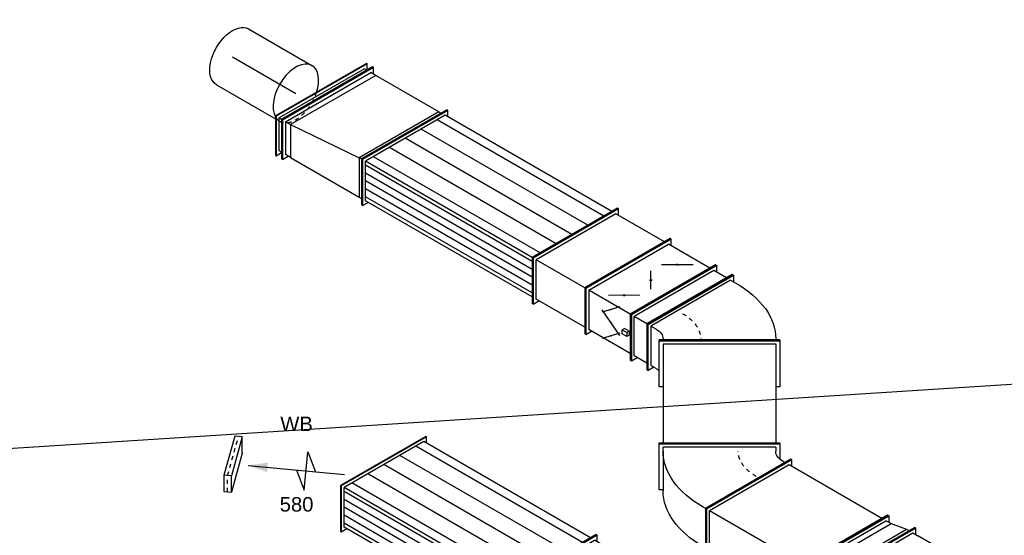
# Model space of a CAD drawing. Extents: x -132501 to 411300, y -42818 to 427495.
# Tile 45 of 256: x -36023 to -29905, y 44168 to 47373. Entities that reach past the tile are written whole.
import ezdxf
from ezdxf.enums import TextEntityAlignment as Align

# ---------------------------------------------------------------- set-up
doc = ezdxf.new("R2010")
doc.units = 0
doc.header["$LTSCALE"] = 50
doc.linetypes.add('CENTER2', pattern=[28.575, 19.05, -3.175, 3.175, -3.175])
doc.linetypes.add('STREEPJES', pattern=[0.1, 0.05, -0.05])
doc.layers.get('0').update_dxf_attribs({"linetype": 'CONTINUOUS'})
for name, color, linetype in [('WL570---_RETOUR_RST', 2, 'CONTINUOUS'), ('WL570---_RETOUR_RST_HL', 1, 'CONTINUOUS'), ('WL570---_TOEVOER', 3, 'CONTINUOUS'), ('WL570---_TOEVOER_HL', 8, 'CONTINUOUS'), ('WM570---_RETOUR_RST_PR', 1, 'CONTINUOUS'), ('WM570---_TOEVOER_PR', 1, 'CONTINUOUS')]:
    doc.layers.add(name, color=color, linetype=linetype)
doc.styles.add('BURO-018', font='ARIAL.TTF', dxfattribs={"height": 63})

# ---------------------------------------------------------------- blocks, each defined once
blk = doc.blocks.new('*U460')
at = {"color": 0, "ltscale": 10}
for p, q in [((772.5, 388.9, 8472.2), (752.1, 353.6, 8472.2)), ((776.6, 388.9, 8472.2), (772.5, 388.9, 8472.2)), ((915.4, 141.4, 8472.2), (772.5, 388.9, 8472.2)), ((919.5, 141.4, 8472.2), (776.6, 388.9, 8472.2)), ((224.5, 141.4, 8472.2), (115.5, 330.3, 8472.2)), ((228.6, 141.4, 8472.2), (118.1, 332.9, 8472.2)), ((138.4, 353.6, 8472.2), (772.5, 353.6, 8472.2)), ((772.5, 353.6, 8472.2), (895, 141.4, 8472.2)), ((-81.6, -388.9, 8472.2), (224.5, 141.4, 8472.2)), ((-77.6, -388.9, 8472.2), (228.6, 141.4, 8472.2)), ((224.5, 141.4, 8472.2), (228.6, 141.4, 8472.2)), ((228.6, 141.4, 8472.2), (895, 141.4, 8472.2)), ((609.2, -353.6, 8472.2), (895, 141.4, 8472.2)), ((609.2, -388.9, 8472.2), (915.4, 141.4, 8472.2)), ((613.3, -388.9, 8472.2), (919.5, 141.4, 8472.2)), ((919.5, 141.4, 8472.2), (915.4, 141.4, 8472.2)), ((-57.2, -353.6, 8472.2), (609.2, -353.6, 8472.2)), ((588.8, -353.6, 8472.2), (609.2, -388.9, 8472.2)), ((-81.6, -388.9, 8472.2), (-77.6, -388.9, 8472.2)), ((613.3, -388.9, 8472.2), (609.2, -388.9, 8472.2))]:
    blk.add_line(p, q, dxfattribs=at)
at = {"layer": 'WM570---_TOEVOER_PR', "color": 1, "style": 'BURO-018'}
blk.add_attdef('POSNR', text='', height=90, dxfattribs=at).set_placement((0, 0), align=Align.MIDDLE)
blk = doc.blocks.new('*U463')
at = {"color": 8, "linetype": 'STREEPJES', "ltscale": 10}
for p, q in [((153.1, 441.9, 6752.5), (-255.2, -265.2, 6752.5)), ((153.1, 441.9, 6752.5), (255.2, 265.2, 6752.5)), ((1519.1, 441.9, 6752.5), (1564.2, 441.9, 6752.5)), ((1718.7, 441.9, 6752.5), (1764.1, 441.9, 6752.5)), ((1856.9, 477.3, 6752.5), (1838.3, 445, 6752.5)), ((1861, 477.3, 6752.5), (1856.9, 477.3, 6752.5)), ((1875.6, 445, 6752.5), (1856.9, 477.3, 6752.5)), ((1878.3, 447.4, 6752.5), (1861, 477.3, 6752.5)), ((122.5, 424.3, 6752.5), (-275.6, -265.2, 6752.5)), ((-153.1, -441.9, 6752.5), (255.2, 265.2, 6752.5)), ((-153.1, -477.3, 6752.5), (275.6, 265.2, 6752.5)), ((-149, -477.3, 6752.5), (277.6, 261.6, 6752.5)), ((-275.6, -265.2, 6752.5), (-153.1, -477.3, 6752.5)), ((-255.2, -265.2, 6752.5), (-153.1, -441.9, 6752.5)), ((-153.1, -477.3, 6752.5), (-149, -477.3, 6752.5)), ((-128.6, -441.9, 6752.5), (-112.3, -441.9, 6752.5))]:
    blk.add_line(p, q, dxfattribs=at)
at = {"color": 0, "ltscale": 10}
for p, q in [((153.1, 477.3, 6752.5), (122.5, 424.3, 6752.5)), ((153.1, 477.3, 6752.5), (157.2, 477.3, 6752.5)), ((275.6, 265.2, 6752.5), (153.1, 477.3, 6752.5)), ((279.7, 265.2, 6752.5), (157.2, 477.3, 6752.5)), ((177.6, 441.9, 6752.5), (1519.1, 441.9, 6752.5)), ((1564.2, 441.9, 6752.5), (1718.7, 441.9, 6752.5)), ((1764.1, 441.9, 6752.5), (1856.9, 441.9, 6752.5)), ((1838.3, 445, 6752.5), (1836.5, 441.9, 6752.5)), ((1856.9, 441.9, 6752.5), (1959, 265.2, 6752.5)), ((1979.4, 265.2, 6752.5), (1875.6, 445, 6752.5)), ((1983.5, 265.2, 6752.5), (1878.3, 447.4, 6752.5)), ((275.6, 265.2, 6752.5), (279.7, 265.2, 6752.5)), ((277.6, 261.6, 6752.5), (279.7, 265.2, 6752.5)), ((279.7, 265.2, 6752.5), (1959, 265.2, 6752.5)), ((1550.8, -441.9, 6752.5), (1959, 265.2, 6752.5)), ((1550.8, -477.3, 6752.5), (1979.4, 265.2, 6752.5)), ((1554.8, -477.3, 6752.5), (1983.5, 265.2, 6752.5)), ((1983.5, 265.2, 6752.5), (1979.4, 265.2, 6752.5)), ((-112.3, -441.9, 6752.5), (1550.8, -441.9, 6752.5)), ((1530.3, -441.9, 6752.5), (1550.8, -477.3, 6752.5)), ((1554.8, -477.3, 6752.5), (1550.8, -477.3, 6752.5))]:
    blk.add_line(p, q, dxfattribs=at)
at = {"layer": 'WM570---_TOEVOER_PR', "color": 1, "style": 'BURO-018'}
blk.add_attdef('POSNR', text='', height=90, dxfattribs=at).set_placement((0, 0), align=Align.MIDDLE)
blk = doc.blocks.new('*U470')
at = {"color": 0, "ltscale": 10}
for p, q in [((-265.4, -141.4, 8443.3), (40.8, 388.9, 8443.3)), ((-261.3, -141.4, 8443.3), (44.9, 388.9, 8443.3)), ((-143.6, -194.5, 8443.3), (183, 371.2, 8443.3)), ((-127.3, -194.5, 8443.3), (219.7, 406.6, 8443.3)), ((-123.2, -194.5, 8443.3), (223.8, 406.6, 8443.3)), ((40.8, 388.9, 8443.3), (44.9, 388.9, 8443.3)), ((44.9, 388.9, 8443.3), (65.3, 353.6, 8443.3)), ((81.6, 353.6, 8443.3), (183, 371.2, 8443.3)), ((183, 371.2, 8443.3), (199.3, 371.2, 8443.3)), ((223.8, 406.6, 8443.3), (219.7, 406.6, 8443.3)), ((-240.9, -141.4, 8443.3), (44.9, 353.6, 8443.3)), ((-204.1, -141.4, 8443.3), (81.6, 353.6, 8443.3)), ((81.6, 353.6, 8443.3), (44.9, 353.6, 8443.3)), ((-265.4, -141.4, 8443.3), (-261.3, -141.4, 8443.3)), ((-156.3, -330.3, 8443.3), (-265.4, -141.4, 8443.3)), ((-153.7, -327.8, 8443.3), (-261.3, -141.4, 8443.3)), ((-140.3, -315.5, 8443.3), (-240.9, -141.4, 8443.3)), ((-204.1, -141.4, 8443.3), (-240.9, -141.4, 8443.3)), ((-115.7, -294.5, 8443.3), (-204.1, -141.4, 8443.3)), ((-143.6, -194.5, 8443.3), (-204.1, -141.4, 8443.3)), ((-143.6, -194.5, 8443.3), (-127.3, -194.5, 8443.3)), ((-95.1, -278.4, 8443.3), (-143.6, -194.5, 8443.3)), ((-123.2, -194.5, 8443.3), (-127.3, -194.5, 8443.3)), ((-83.7, -270, 8443.3), (-127.3, -194.5, 8443.3)), ((-80.8, -267.9, 8443.3), (-123.2, -194.5, 8443.3))]:
    blk.add_line(p, q, dxfattribs=at)
at = {"layer": 'WM570---_TOEVOER_PR', "color": 1, "style": 'BURO-018'}
blk.add_attdef('POSNR', text='', height=90, dxfattribs=at).set_placement((0, 0), align=Align.MIDDLE)
blk = doc.blocks.new('*U471')
at = {"color": 0, "ltscale": 10}
for p, q in [((-142.9, 375, 10228.3), (-140, 375, 10228.3)), ((-142.9, -375, 10228.3), (-142.9, 375, 10228.3)), ((-140, 375, 10228.3), (145.8, 375, 10228.3)), ((-140, -375, 10228.3), (-140, 375, 10228.3)), ((145.8, 375, 10228.3), (145.8, 350, 10228.3)), ((498.1, 375, 10228.3), (495.2, 375, 10228.3)), ((495.2, -375, 10228.3), (495.2, 375, 10228.3)), ((498.1, -375, 10228.3), (498.1, 375, 10228.3)), ((-119.6, -350, 10228.3), (-119.6, 350, 10228.3)), ((-119.6, 350, 10228.3), (495.2, 350, 10228.3)), ((-119.6, -350, 10228.3), (495.2, -350, 10228.3)), ((145.8, -350, 10228.3), (145.8, -375, 10228.3)), ((-142.9, -375, 10228.3), (-140, -375, 10228.3)), ((145.8, -375, 10228.3), (-140, -375, 10228.3)), ((498.1, -375, 10228.3), (495.2, -375, 10228.3))]:
    blk.add_line(p, q, dxfattribs=at)
at = {"layer": 'WM570---_TOEVOER_PR', "color": 1, "style": 'BURO-018'}
blk.add_attdef('POSNR', text='', height=90, dxfattribs=at).set_placement((0, 0), align=Align.MIDDLE)
blk = doc.blocks.new('*U472')
at = {"color": 0, "ltscale": 10}
for p, q in [((-128.3, 388.9, 9112), (-124.2, 388.9, 9112)), ((14.6, 141.4, 9112), (-128.3, 388.9, 9112)), ((18.7, 141.4, 9112), (-124.2, 388.9, 9112)), ((-87.5, 353.6, 9112), (-103.8, 353.6, 9112)), ((304.4, 172.7, 9112), (326.1, 185.2, 9112)), ((326.1, 185.2, 9112), (469, -62.3, 9112)), ((-291.6, -388.9, 9112), (14.6, 141.4, 9112)), ((-287.5, -388.9, 9112), (18.7, 141.4, 9112)), ((14.6, 141.4, 9112), (18.7, 141.4, 9112)), ((18.7, 141.4, 9112), (35, 141.4, 9112)), ((424.1, -34.6, 9112), (301.7, 177.5, 9112)), ((-169.1, -407.1, 9112), (437.1, -57.1, 9112)), ((424.1, -34.6, 9112), (437.1, -57.1, 9112)), ((469, -62.3, 9112), (-180.5, -437.3, 9112)), ((470.4, -64.8, 9112), (-179.1, -439.8, 9112)), ((470.4, -64.8, 9112), (469, -62.3, 9112)), ((-250.8, -353.6, 9112), (-267.1, -353.6, 9112)), ((-180.5, -437.3, 9112), (-227.7, -355.7, 9112)), ((-291.6, -388.9, 9112), (-287.5, -388.9, 9112)), ((-169.1, -407.1, 9112), (-182.1, -384.6, 9112)), ((-179.1, -439.8, 9112), (-180.5, -437.3, 9112))]:
    blk.add_line(p, q, dxfattribs=at)
at = {"color": 0, "ltscale": 10, "extrusion": (5.55112e-17, -3.20494e-17, -1)}
for centre, major_axis in [((-434.5, -247.5, 9112), (-736.1, -425)), ((-312, -459.6, 9112), (-736.1, -425)), ((-312, -459.6, 9112), (-129.9, -75))]:
    blk.add_ellipse(centre, major_axis=major_axis, ratio=0.57735, start_param=2.356194, end_param=3.141593, dxfattribs=at)
at = {"color": 8, "linetype": 'STREEPJES', "ltscale": 10, "extrusion": (5.55112e-17, -3.20494e-17, -1)}
blk.add_ellipse((-312, -459.6, 9112), major_axis=(-332, -191.7), ratio=0.57735, start_param=2.356194, end_param=3.141593, dxfattribs=at)
at = {"layer": 'WM570---_TOEVOER_PR', "color": 1, "style": 'BURO-018'}
blk.add_attdef('POSNR', text='', height=90, dxfattribs=at).set_placement((0, 0), align=Align.MIDDLE)
blk = doc.blocks.new('*U473')
at = {"ltscale": 10}
h = blk.add_hatch(color=0, dxfattribs=at)
edge = h.paths.add_edge_path()
edge.add_ellipse((102.1, 318.2), major_axis=(2.6, -1.5), ratio=0.57735, start_angle=0, end_angle=360)
h = blk.add_hatch(color=0, dxfattribs=at)
edge = h.paths.add_edge_path()
edge.add_ellipse((142.9, 247.5), major_axis=(2.6, -1.5), ratio=0.57735, start_angle=0, end_angle=360)
h = blk.add_hatch(color=0, dxfattribs=at)
edge = h.paths.add_edge_path()
edge.add_ellipse((183.7, 176.8), major_axis=(2.6, -1.5), ratio=0.57735, start_angle=0, end_angle=360)
h = blk.add_hatch(color=0, dxfattribs=at)
edge = h.paths.add_edge_path()
edge.add_ellipse((156.5, 58.9), major_axis=(-5.05, -2.92), ratio=0.57735, start_angle=0, end_angle=360)
h = blk.add_hatch(color=0, dxfattribs=at)
edge = h.paths.add_edge_path()
edge.add_ellipse((61.2, -106.1), major_axis=(-5.05, -2.92), ratio=0.57735, start_angle=0, end_angle=360)
h = blk.add_hatch(color=0, dxfattribs=at)
edge = h.paths.add_edge_path()
edge.add_ellipse((-34, -271.1), major_axis=(-5.05, -2.92), ratio=0.57735, start_angle=0, end_angle=360)
at = {"color": 0, "ltscale": 10}
for p, q in [((-81.6, 388.9, 8575), (-77.6, 388.9, 8575)), ((61.2, 141.4, 8575), (-81.6, 388.9, 8575)), ((65.3, 141.4, 8575), (-77.6, 388.9, 8575)), ((240.9, 388.9, 8575), (220.5, 353.6, 8575)), ((244.9, 388.9, 8575), (240.9, 388.9, 8575)), ((383.8, 141.4, 8575), (240.9, 388.9, 8575)), ((387.8, 141.4, 8575), (244.9, 388.9, 8575)), ((-57.2, 353.6, 8575), (240.9, 353.6, 8575)), ((63.2, 276.2, 8575), (140.9, 360.2, 8575)), ((363.3, 141.4, 8575), (240.9, 353.6, 8575)), ((6.1, 258.1, 8575), (14.3, 272.2, 8575)), ((18.4, 236.9, 8575), (6.1, 258.1, 8575)), ((14.3, 272.2, 8575), (46.9, 272.2, 8575)), ((26.5, 251, 8575), (14.3, 272.2, 8575)), ((18.4, 236.9, 8575), (26.5, 251, 8575)), ((59.2, 251, 8575), (26.5, 251, 8575)), ((46.9, 272.2, 8575), (59.2, 251, 8575)), ((51, 236.9, 8575), (59.2, 251, 8575)), ((55.5, 289.5, 8575), (230.3, 205.5, 8575)), ((18.4, 236.9, 8575), (51, 236.9, 8575)), ((144.9, 134.7, 8575), (222.5, 218.8, 8575)), ((-244.9, -388.9, 8575), (61.2, 141.4, 8575)), ((-240.9, -388.9, 8575), (65.3, 141.4, 8575)), ((61.2, 141.4, 8575), (65.3, 141.4, 8575)), ((65.3, 141.4, 8575), (363.3, 141.4, 8575)), ((363.3, 141.4, 8575), (77.6, -353.6, 8575)), ((77.6, -388.9, 8575), (383.8, 141.4, 8575)), ((81.6, -388.9, 8575), (387.8, 141.4, 8575)), ((387.8, 141.4, 8575), (383.8, 141.4, 8575)), ((72.1, 10.2, 8575), (240.9, 107.7, 8575)), ((33.1, -57.3, 8575), (89.4, -154.8, 8575)), ((-118.5, -319.8, 8575), (50.4, -222.3, 8575)), ((-220.5, -353.6, 8575), (77.6, -353.6, 8575)), ((57.2, -353.6, 8575), (77.6, -388.9, 8575)), ((-244.9, -388.9, 8575), (-240.9, -388.9, 8575)), ((81.6, -388.9, 8575), (77.6, -388.9, 8575))]:
    blk.add_line(p, q, dxfattribs=at)
for centre, major_axis in [((102.1, 318.2, 8575), (2.6, -1.5)), ((142.9, 247.5, 8575), (2.6, -1.5)), ((183.7, 176.8, 8575), (2.6, -1.5)), ((156.5, 58.9, 8575), (-5.05, -2.92)), ((61.2, -106.1, 8575), (-5.05, -2.92)), ((-34, -271.1, 8575), (-5.05, -2.92))]:
    blk.add_ellipse(centre, major_axis=major_axis, ratio=0.57735, dxfattribs=at)
at = {"layer": 'WM570---_TOEVOER_PR', "color": 1, "style": 'BURO-018'}
blk.add_attdef('POSNR', text='', height=90, dxfattribs=at).set_placement((0, 0), align=Align.MIDDLE)
blk = doc.blocks.new('*U476')
at = {"color": 0, "ltscale": 10}
for p, q in [((367.4, 601, 8018), (365.4, 597.5, 8018)), ((487.9, 385.4, 8018), (365.4, 597.5, 8018)), ((489.9, 388.9, 8018), (367.4, 601, 8018)), ((377.6, 548, 8018), (385.8, 562.1, 8018)), ((193.9, 265.2, 8018), (88.7, 447.4, 8018)), ((198, 265.2, 8018), (90.7, 451, 8018)), ((153.1, 441.9, 8018), (95.9, 441.9, 8018)), ((193.9, 441.9, 8018), (153.1, 441.9, 8018)), ((479.7, 371.2, 8018), (487.9, 385.4, 8018)), ((489.9, 388.9, 8018), (487.9, 385.4, 8018)), ((773.6, 385.4, 8018), (487.9, 385.4, 8018)), ((775.7, 388.9, 8018), (489.9, 388.9, 8018)), ((732.8, 385.4, 8018), (724.6, 371.2, 8018)), ((775.7, 388.9, 8018), (773.6, 385.4, 8018)), ((-234.7, -477.3, 8018), (193.9, 265.2, 8018)), ((-230.7, -477.3, 8018), (198, 265.2, 8018)), ((193.9, 265.2, 8018), (198, 265.2, 8018)), ((198, 265.2, 8018), (255.2, 265.2, 8018)), ((296, 265.2, 8018), (255.2, 265.2, 8018)), ((577.7, 123.7, 8018), (542.2, 185.1, 8018)), ((598.1, 123.7, 8018), (556.8, 195.2, 8018)), ((602.2, 123.7, 8018), (559.7, 197.2, 8018)), ((540.9, 123.7, 8018), (184.5, 72.1, 8018)), ((577.7, 123.7, 8018), (251.1, -441.9, 8018)), ((251.1, -477.3, 8018), (598.1, 123.7, 8018)), ((255.2, -477.3, 8018), (602.2, 123.7, 8018)), ((540.9, 123.7, 8018), (577.7, 123.7, 8018)), ((602.2, 123.7, 8018), (598.1, 123.7, 8018)), ((143.7, 72.1, 8018), (206.6, 72.1, 8018)), ((-234.7, -477.3, 8018), (-230.7, -477.3, 8018)), ((-153.1, -441.9, 8018), (-210.2, -441.9, 8018)), ((-112.3, -441.9, 8018), (-153.1, -441.9, 8018)), ((-112.3, -441.9, 8018), (214.3, -441.9, 8018)), ((251.1, -441.9, 8018), (214.3, -441.9, 8018)), ((230.7, -441.9, 8018), (251.1, -477.3, 8018)), ((255.2, -477.3, 8018), (251.1, -477.3, 8018))]:
    blk.add_line(p, q, dxfattribs=at)
at = {"color": 8, "linetype": 'STREEPJES', "ltscale": 10}
for p, q in [((71.4, 477.3, 8018), (75.5, 477.3, 8018)), ((88.7, 447.4, 8018), (71.4, 477.3, 8018)), ((90.7, 451, 8018), (75.5, 477.3, 8018))]:
    blk.add_line(p, q, dxfattribs=at)
at = {"color": 0, "ltscale": 10, "extrusion": (5.55112e-17, -3.20494e-17, -1)}
for centre, major_axis in [((255.2, 548, 8018), (-129.9, -75)), ((379.3, 371.2, 8018), (-366.3, -211.5)), ((357.2, 371.2, 8018), (-129.9, -75))]:
    blk.add_ellipse(centre, major_axis=major_axis, ratio=0.57735, start_param=3.926991, end_param=5.497787, dxfattribs=at)
at = {"layer": 'WM570---_TOEVOER_PR', "color": 1, "style": 'BURO-018'}
blk.add_attdef('POSNR', text='', height=90, dxfattribs=at).set_placement((0, 0), align=Align.MIDDLE)
blk = doc.blocks.new('*U478')
at = {"color": 2, "ltscale": 10}
for p, q in [((-530.7, 388.9, 9123.8), (-526.6, 388.9, 9123.8)), ((-387.8, 141.4, 9123.8), (-530.7, 388.9, 9123.8)), ((-383.8, 141.4, 9123.8), (-526.6, 388.9, 9123.8)), ((689.9, 388.9, 9123.8), (669.5, 353.6, 9123.8)), ((694, 388.9, 9123.8), (689.9, 388.9, 9123.8)), ((832.8, 141.4, 9123.8), (689.9, 388.9, 9123.8)), ((836.9, 141.4, 9123.8), (694, 388.9, 9123.8)), ((-506.2, 353.6, 9123.8), (689.9, 353.6, 9123.8)), ((-494, 332.3, 9123.8), (702.2, 332.3, 9123.8)), ((689.9, 353.6, 9123.8), (812.4, 141.4, 9123.8)), ((-469.5, 289.9, 9123.8), (726.7, 289.9, 9123.8)), ((-445, 247.5, 9123.8), (751.2, 247.5, 9123.8)), ((-420.5, 205.1, 9123.8), (775.7, 205.1, 9123.8)), ((-694, -388.9, 9123.8), (-387.8, 141.4, 9123.8)), ((-689.9, -388.9, 9123.8), (-383.8, 141.4, 9123.8)), ((-396, 162.6, 9123.8), (800.2, 162.6, 9123.8)), ((-387.8, 141.4, 9123.8), (-383.8, 141.4, 9123.8)), ((-383.8, 141.4, 9123.8), (812.4, 141.4, 9123.8)), ((526.6, -353.6, 9123.8), (812.4, 141.4, 9123.8)), ((526.6, -388.9, 9123.8), (832.8, 141.4, 9123.8)), ((530.7, -388.9, 9123.8), (836.9, 141.4, 9123.8)), ((836.9, 141.4, 9123.8), (832.8, 141.4, 9123.8)), ((-412.3, 91.9, 9123.8), (783.8, 91.9, 9123.8)), ((-469.5, -7.1, 9123.8), (726.7, -7.1, 9123.8)), ((-526.6, -106.1, 9123.8), (669.5, -106.1, 9123.8)), ((-583.8, -205.1, 9123.8), (612.4, -205.1, 9123.8)), ((-640.9, -304.1, 9123.8), (555.2, -304.1, 9123.8)), ((-669.5, -353.6, 9123.8), (526.6, -353.6, 9123.8)), ((506.2, -353.6, 9123.8), (526.6, -388.9, 9123.8)), ((-694, -388.9, 9123.8), (-689.9, -388.9, 9123.8)), ((530.7, -388.9, 9123.8), (526.6, -388.9, 9123.8))]:
    blk.add_line(p, q, dxfattribs=at)
at = {"layer": 'WM570---_TOEVOER_PR', "color": 1, "style": 'BURO-018'}
blk.add_attdef('POSNR', text='', height=90, dxfattribs=at).set_placement((0, 0), align=Align.MIDDLE)
blk = doc.blocks.new('*U481')
at = {"color": 0, "ltscale": 10}
for p, q in [((-434.5, -141.4, 10438.3), (-128.3, 388.9, 10438.3)), ((-430.4, -141.4, 10438.3), (-124.2, 388.9, 10438.3)), ((-128.3, 388.9, 10438.3), (-124.2, 388.9, 10438.3)), ((-124.2, 388.9, 10438.3), (-103.8, 353.6, 10438.3)), ((-124.2, 353.6, 10438.3), (-410, -141.4, 10438.3)), ((-124.2, 353.6, 10438.3), (-87.5, 353.6, 10438.3)), ((326.1, 185.2, 10438.3), (-323.4, -189.8, 10438.3)), ((327.5, 182.7, 10438.3), (326.1, 185.2, 10438.3)), ((327.5, 182.7, 10438.3), (-322, -192.3, 10438.3)), ((301.7, 177.5, 10438.3), (304.4, 172.7, 10438.3)), ((-434.5, -141.4, 10438.3), (-430.4, -141.4, 10438.3)), ((-291.6, -388.9, 10438.3), (-434.5, -141.4, 10438.3)), ((-287.5, -388.9, 10438.3), (-430.4, -141.4, 10438.3)), ((-410, -141.4, 10438.3), (-287.5, -353.6, 10438.3)), ((-373.2, -141.4, 10438.3), (-410, -141.4, 10438.3)), ((-301.8, -177.3, 10438.3), (-304.6, -172.5, 10438.3)), ((-322, -192.3, 10438.3), (-323.4, -189.8, 10438.3)), ((-267.1, -353.6, 10438.3), (-287.5, -388.9, 10438.3)), ((-250.8, -353.6, 10438.3), (-287.5, -353.6, 10438.3)), ((-291.6, -388.9, 10438.3), (-287.5, -388.9, 10438.3))]:
    blk.add_line(p, q, dxfattribs=at)
at = {"color": 0, "ltscale": 10, "extrusion": (1.11022e-16, 1.2326e-32, -1)}
for centre, major_axis, end_param in [((-434.5, -247.5, 10438.3), (736.1, 425), 6.283185), ((-434.5, -247.5, 10438.3), (129.9, 75), 6.283185), ((-312, -459.6, 10438.3), (129.9, 75), 5.6975)]:
    blk.add_ellipse(centre, major_axis=major_axis, ratio=0.57735, start_param=5.497787, end_param=end_param, dxfattribs=at)
at = {"color": 8, "linetype": 'STREEPJES', "ltscale": 10, "extrusion": (1.11022e-16, 0, -1)}
blk.add_ellipse((-434.5, -247.5, 10438.3), major_axis=(332, 191.7), ratio=0.57735, start_param=5.497787, end_param=6.283185, dxfattribs=at)
at = {"layer": 'WM570---_TOEVOER_PR', "color": 1, "style": 'BURO-018'}
blk.add_attdef('POSNR', text='', height=90, dxfattribs=at).set_placement((0, 0), align=Align.MIDDLE)
blk = doc.blocks.new('*U482')
at = {"color": 0, "ltscale": 10}
for p, q in [((81.6, 388.9, 10586.7), (85.7, 388.9, 10586.7)), ((224.5, 141.4, 10586.7), (81.6, 388.9, 10586.7)), ((228.6, 141.4, 10586.7), (85.7, 388.9, 10586.7)), ((197.1, 388.9, 10586.7), (176.7, 353.6, 10586.7)), ((201.2, 388.9, 10586.7), (197.1, 388.9, 10586.7)), ((340, 141.4, 10586.7), (197.1, 388.9, 10586.7)), ((344.1, 141.4, 10586.7), (201.2, 388.9, 10586.7)), ((106.1, 353.6, 10586.7), (197.1, 353.6, 10586.7)), ((197.1, 353.6, 10586.7), (319.6, 141.4, 10586.7)), ((-81.6, -388.9, 10586.7), (224.5, 141.4, 10586.7)), ((-77.6, -388.9, 10586.7), (228.6, 141.4, 10586.7)), ((33.8, -353.6, 10586.7), (319.6, 141.4, 10586.7)), ((33.8, -388.9, 10586.7), (340, 141.4, 10586.7)), ((37.9, -388.9, 10586.7), (344.1, 141.4, 10586.7)), ((224.5, 141.4, 10586.7), (228.6, 141.4, 10586.7)), ((228.6, 141.4, 10586.7), (319.6, 141.4, 10586.7)), ((344.1, 141.4, 10586.7), (340, 141.4, 10586.7)), ((-57.2, -353.6, 10586.7), (33.8, -353.6, 10586.7)), ((13.4, -353.6, 10586.7), (33.8, -388.9, 10586.7)), ((-81.6, -388.9, 10586.7), (-77.6, -388.9, 10586.7)), ((37.9, -388.9, 10586.7), (33.8, -388.9, 10586.7))]:
    blk.add_line(p, q, dxfattribs=at)
at = {"layer": 'WM570---_TOEVOER_PR', "color": 1, "style": 'BURO-018'}
blk.add_attdef('POSNR', text='', height=90, dxfattribs=at).set_placement((0, 0), align=Align.MIDDLE)
blk = doc.blocks.new('*U483')
at = {"color": 0, "ltscale": 10}
for p, q in [((40.8, 388.9, 12063.9), (44.9, 388.9, 12063.9)), ((183.7, 141.4, 12063.9), (40.8, 388.9, 12063.9)), ((187.8, 141.4, 12063.9), (44.9, 388.9, 12063.9)), ((610.8, 388.9, 12063.9), (590.4, 353.6, 12063.9)), ((614.9, 388.9, 12063.9), (610.8, 388.9, 12063.9)), ((733.3, 176.8, 12063.9), (610.8, 388.9, 12063.9)), ((737.4, 176.8, 12063.9), (614.9, 388.9, 12063.9)), ((81.6, 353.6, 12063.9), (65.3, 353.6, 12063.9)), ((204.1, 141.4, 12063.9), (81.6, 353.6, 12063.9)), ((574.1, 353.6, 12063.9), (81.6, 353.6, 12063.9)), ((574.1, 353.6, 12063.9), (610.8, 353.6, 12063.9)), ((676.1, 176.8, 12063.9), (574.1, 353.6, 12063.9)), ((712.9, 176.8, 12063.9), (610.8, 353.6, 12063.9)), ((-122.5, -388.9, 12063.9), (183.7, 141.4, 12063.9)), ((-118.4, -388.9, 12063.9), (187.8, 141.4, 12063.9)), ((-81.6, -353.6, 12063.9), (204.1, 141.4, 12063.9)), ((183.7, 141.4, 12063.9), (187.8, 141.4, 12063.9)), ((187.8, 141.4, 12063.9), (204.1, 141.4, 12063.9)), ((676.1, 176.8, 12063.9), (204.1, 141.4, 12063.9)), ((370, -353.6, 12063.9), (676.1, 176.8, 12063.9)), ((712.9, 176.8, 12063.9), (406.7, -353.6, 12063.9)), ((406.7, -388.9, 12063.9), (733.3, 176.8, 12063.9)), ((410.8, -388.9, 12063.9), (737.4, 176.8, 12063.9)), ((712.9, 176.8, 12063.9), (676.1, 176.8, 12063.9)), ((737.4, 176.8, 12063.9), (733.3, 176.8, 12063.9)), ((-81.6, -353.6, 12063.9), (-98, -353.6, 12063.9)), ((-81.6, -353.6, 12063.9), (370, -353.6, 12063.9)), ((370, -353.6, 12063.9), (406.7, -353.6, 12063.9)), ((386.3, -353.6, 12063.9), (406.7, -388.9, 12063.9)), ((-122.5, -388.9, 12063.9), (-118.4, -388.9, 12063.9)), ((410.8, -388.9, 12063.9), (406.7, -388.9, 12063.9))]:
    blk.add_line(p, q, dxfattribs=at)
at = {"layer": 'WM570---_TOEVOER_PR', "color": 1, "style": 'BURO-018'}
blk.add_attdef('POSNR', text='', height=90, dxfattribs=at).set_placement((0, 0), align=Align.MIDDLE)
blk = doc.blocks.new('*U484')
at = {"color": 0, "ltscale": 10}
for p, q in [((102.1, 388.9, 12383.3), (106.1, 388.9, 12383.3)), ((224.5, 176.8, 12383.3), (102.1, 388.9, 12383.3)), ((228.6, 176.8, 12383.3), (106.1, 388.9, 12383.3)), ((144.2, 388.9, 12383.3), (125.2, 356, 12383.3)), ((148.3, 388.9, 12383.3), (144.2, 388.9, 12383.3)), ((266.6, 176.8, 12383.3), (144.2, 388.9, 12383.3)), ((270.7, 176.8, 12383.3), (148.3, 388.9, 12383.3)), ((126.6, 353.6, 12383.3), (144.2, 353.6, 12383.3)), ((144.2, 353.6, 12383.3), (246.2, 176.8, 12383.3)), ((-102.1, -388.9, 12383.3), (224.5, 176.8, 12383.3)), ((-98, -388.9, 12383.3), (228.6, 176.8, 12383.3)), ((-60, -353.6, 12383.3), (246.2, 176.8, 12383.3)), ((-60, -388.9, 12383.3), (266.6, 176.8, 12383.3)), ((-55.9, -388.9, 12383.3), (270.7, 176.8, 12383.3)), ((224.5, 176.8, 12383.3), (228.6, 176.8, 12383.3)), ((228.6, 176.8, 12383.3), (246.2, 176.8, 12383.3)), ((270.7, 176.8, 12383.3), (266.6, 176.8, 12383.3)), ((-79, -356, 12383.3), (-60, -388.9, 12383.3)), ((-77.6, -353.6, 12383.3), (-60, -353.6, 12383.3)), ((-102.1, -388.9, 12383.3), (-98, -388.9, 12383.3)), ((-55.9, -388.9, 12383.3), (-60, -388.9, 12383.3))]:
    blk.add_line(p, q, dxfattribs=at)
at = {"layer": 'WM570---_TOEVOER_PR', "color": 1, "style": 'BURO-018'}
blk.add_attdef('POSNR', text='', height=90, dxfattribs=at).set_placement((0, 0), align=Align.MIDDLE)
blk = doc.blocks.new('*U485')
at = {"color": 0, "ltscale": 10}
for p, q in [((0, 200, 13310.4), (454.5, 200, 13310.4)), ((0, -200, 13310.4), (424.7, -200, 13310.4))]:
    blk.add_line(p, q, dxfattribs=at)
at = {"color": 8, "linetype": 'STREEPJES', "ltscale": 10}
blk.add_line((424.7, -200, 13310.4), (454.5, -200, 13310.4), dxfattribs=at)
at = {"color": 0, "ltscale": 10, "extrusion": (1.17463e-16, -1.88578e-16, -1)}
blk.add_ellipse((0, 0, 13310.4), major_axis=(0, -200), ratio=0.57735, start_param=0, end_param=3.141593, dxfattribs=at)
at = {"color": 0, "ltscale": 10}
for start_param, end_param in [(3.141593, 5.972411), (1.928945, 3.141593)]:
    blk.add_ellipse((454.5, 0, 13310.4), major_axis=(0, -200), ratio=0.57735, start_param=start_param, end_param=end_param, dxfattribs=at)
at = {"color": 8, "linetype": 'STREEPJES', "ltscale": 10}
for start_param, end_param in [(0, 1.928945), (5.972411, 6.283185)]:
    blk.add_ellipse((454.5, 0, 13310.4), major_axis=(0, -200), ratio=0.57735, start_param=start_param, end_param=end_param, dxfattribs=at)
at = {"layer": 'WL570---_TOEVOER_HL', "linetype": 'CENTER2'}
blk.add_line((0, 0, 13310.4), (454.5, 0, 13310.4), dxfattribs=at)
at = {"layer": 'WM570---_TOEVOER_PR', "color": 1, "style": 'BURO-018'}
blk.add_attdef('POSNR', text='', height=90, dxfattribs=at).set_placement((0, 0), align=Align.MIDDLE)
blk = doc.blocks.new('*U486')
at = {"color": 2, "ltscale": 10}
for p, q in [((-530.7, 388.9, 11602.1), (-526.6, 388.9, 11602.1)), ((-387.8, 141.4, 11602.1), (-530.7, 388.9, 11602.1)), ((-383.8, 141.4, 11602.1), (-526.6, 388.9, 11602.1)), ((689.9, 388.9, 11602.1), (669.5, 353.6, 11602.1)), ((694, 388.9, 11602.1), (689.9, 388.9, 11602.1)), ((832.8, 141.4, 11602.1), (689.9, 388.9, 11602.1)), ((836.9, 141.4, 11602.1), (694, 388.9, 11602.1)), ((-506.2, 353.6, 11602.1), (689.9, 353.6, 11602.1)), ((-494, 332.3, 11602.1), (702.2, 332.3, 11602.1)), ((689.9, 353.6, 11602.1), (812.4, 141.4, 11602.1)), ((-469.5, 289.9, 11602.1), (726.7, 289.9, 11602.1)), ((-445, 247.5, 11602.1), (751.2, 247.5, 11602.1)), ((-420.5, 205.1, 11602.1), (775.7, 205.1, 11602.1)), ((-694, -388.9, 11602.1), (-387.8, 141.4, 11602.1)), ((-689.9, -388.9, 11602.1), (-383.8, 141.4, 11602.1)), ((-396, 162.6, 11602.1), (800.2, 162.6, 11602.1)), ((-387.8, 141.4, 11602.1), (-383.8, 141.4, 11602.1)), ((-383.8, 141.4, 11602.1), (812.4, 141.4, 11602.1)), ((526.6, -353.6, 11602.1), (812.4, 141.4, 11602.1)), ((526.6, -388.9, 11602.1), (832.8, 141.4, 11602.1)), ((530.7, -388.9, 11602.1), (836.9, 141.4, 11602.1)), ((836.9, 141.4, 11602.1), (832.8, 141.4, 11602.1)), ((-412.3, 91.9, 11602.1), (783.8, 91.9, 11602.1)), ((-469.5, -7.1, 11602.1), (726.7, -7.1, 11602.1)), ((-526.6, -106.1, 11602.1), (669.5, -106.1, 11602.1)), ((-583.8, -205.1, 11602.1), (612.4, -205.1, 11602.1)), ((-640.9, -304.1, 11602.1), (555.2, -304.1, 11602.1)), ((-669.5, -353.6, 11602.1), (526.6, -353.6, 11602.1)), ((506.2, -353.6, 11602.1), (526.6, -388.9, 11602.1)), ((-694, -388.9, 11602.1), (-689.9, -388.9, 11602.1)), ((530.7, -388.9, 11602.1), (526.6, -388.9, 11602.1))]:
    blk.add_line(p, q, dxfattribs=at)
at = {"layer": 'WM570---_TOEVOER_PR', "color": 1, "style": 'BURO-018'}
blk.add_attdef('POSNR', text='', height=90, dxfattribs=at).set_placement((0, 0), align=Align.MIDDLE)
blk = doc.blocks.new('*U487')
at = {"ltscale": 10}
h = blk.add_hatch(color=0, dxfattribs=at)
edge = h.paths.add_edge_path()
edge.add_ellipse((102.1, 318.2), major_axis=(2.6, -1.5), ratio=0.57735, start_angle=0, end_angle=360)
h = blk.add_hatch(color=0, dxfattribs=at)
edge = h.paths.add_edge_path()
edge.add_ellipse((142.9, 247.5), major_axis=(2.6, -1.5), ratio=0.57735, start_angle=0, end_angle=360)
h = blk.add_hatch(color=0, dxfattribs=at)
edge = h.paths.add_edge_path()
edge.add_ellipse((183.7, 176.8), major_axis=(2.6, -1.5), ratio=0.57735, start_angle=0, end_angle=360)
h = blk.add_hatch(color=0, dxfattribs=at)
edge = h.paths.add_edge_path()
edge.add_ellipse((156.5, 58.9), major_axis=(-5.05, -2.92), ratio=0.57735, start_angle=0, end_angle=360)
h = blk.add_hatch(color=0, dxfattribs=at)
edge = h.paths.add_edge_path()
edge.add_ellipse((61.2, -106.1), major_axis=(-5.05, -2.92), ratio=0.57735, start_angle=0, end_angle=360)
h = blk.add_hatch(color=0, dxfattribs=at)
edge = h.paths.add_edge_path()
edge.add_ellipse((-34, -271.1), major_axis=(-5.05, -2.92), ratio=0.57735, start_angle=0, end_angle=360)
at = {"color": 0, "ltscale": 10}
for p, q in [((-81.6, 388.9, 10786.7), (-77.6, 388.9, 10786.7)), ((61.2, 141.4, 10786.7), (-81.6, 388.9, 10786.7)), ((65.3, 141.4, 10786.7), (-77.6, 388.9, 10786.7)), ((240.9, 388.9, 10786.7), (220.5, 353.6, 10786.7)), ((244.9, 388.9, 10786.7), (240.9, 388.9, 10786.7)), ((383.8, 141.4, 10786.7), (240.9, 388.9, 10786.7)), ((387.8, 141.4, 10786.7), (244.9, 388.9, 10786.7)), ((-57.2, 353.6, 10786.7), (240.9, 353.6, 10786.7)), ((63.2, 276.2, 10786.7), (140.9, 360.2, 10786.7)), ((363.3, 141.4, 10786.7), (240.9, 353.6, 10786.7)), ((6.1, 258.1, 10786.7), (14.3, 272.2, 10786.7)), ((18.4, 236.9, 10786.7), (6.1, 258.1, 10786.7)), ((14.3, 272.2, 10786.7), (46.9, 272.2, 10786.7)), ((26.5, 251, 10786.7), (14.3, 272.2, 10786.7)), ((18.4, 236.9, 10786.7), (26.5, 251, 10786.7)), ((59.2, 251, 10786.7), (26.5, 251, 10786.7)), ((46.9, 272.2, 10786.7), (59.2, 251, 10786.7)), ((51, 236.9, 10786.7), (59.2, 251, 10786.7)), ((55.5, 289.5, 10786.7), (230.3, 205.5, 10786.7)), ((18.4, 236.9, 10786.7), (51, 236.9, 10786.7)), ((144.9, 134.7, 10786.7), (222.5, 218.8, 10786.7)), ((-244.9, -388.9, 10786.7), (61.2, 141.4, 10786.7)), ((-240.9, -388.9, 10786.7), (65.3, 141.4, 10786.7)), ((61.2, 141.4, 10786.7), (65.3, 141.4, 10786.7)), ((65.3, 141.4, 10786.7), (363.3, 141.4, 10786.7)), ((363.3, 141.4, 10786.7), (77.6, -353.6, 10786.7)), ((77.6, -388.9, 10786.7), (383.8, 141.4, 10786.7)), ((81.6, -388.9, 10786.7), (387.8, 141.4, 10786.7)), ((387.8, 141.4, 10786.7), (383.8, 141.4, 10786.7)), ((72.1, 10.2, 10786.7), (240.9, 107.7, 10786.7)), ((33.1, -57.3, 10786.7), (89.4, -154.8, 10786.7)), ((-118.5, -319.8, 10786.7), (50.4, -222.3, 10786.7)), ((-220.5, -353.6, 10786.7), (77.6, -353.6, 10786.7)), ((57.2, -353.6, 10786.7), (77.6, -388.9, 10786.7)), ((-244.9, -388.9, 10786.7), (-240.9, -388.9, 10786.7)), ((81.6, -388.9, 10786.7), (77.6, -388.9, 10786.7))]:
    blk.add_line(p, q, dxfattribs=at)
for centre, major_axis in [((102.1, 318.2, 10786.7), (2.6, -1.5)), ((142.9, 247.5, 10786.7), (2.6, -1.5)), ((183.7, 176.8, 10786.7), (2.6, -1.5)), ((156.5, 58.9, 10786.7), (-5.05, -2.92)), ((61.2, -106.1, 10786.7), (-5.05, -2.92)), ((-34, -271.1, 10786.7), (-5.05, -2.92))]:
    blk.add_ellipse(centre, major_axis=major_axis, ratio=0.57735, dxfattribs=at)
at = {"layer": 'WM570---_TOEVOER_PR', "color": 1, "style": 'BURO-018'}
blk.add_attdef('POSNR', text='', height=90, dxfattribs=at).set_placement((0, 0), align=Align.MIDDLE)
blk = doc.blocks.new('*U488')
at = {"color": 0, "ltscale": 10}
for p, q in [((81.6, 388.9, 10902.2), (85.7, 388.9, 10902.2)), ((224.5, 141.4, 10902.2), (81.6, 388.9, 10902.2)), ((228.6, 141.4, 10902.2), (85.7, 388.9, 10902.2)), ((455, 388.9, 10902.2), (434.6, 353.6, 10902.2)), ((459.1, 388.9, 10902.2), (455, 388.9, 10902.2)), ((597.9, 141.4, 10902.2), (455, 388.9, 10902.2)), ((602, 141.4, 10902.2), (459.1, 388.9, 10902.2)), ((106.1, 353.6, 10902.2), (455, 353.6, 10902.2)), ((455, 353.6, 10902.2), (577.5, 141.4, 10902.2)), ((-81.6, -388.9, 10902.2), (224.5, 141.4, 10902.2)), ((-77.6, -388.9, 10902.2), (228.6, 141.4, 10902.2)), ((224.5, 141.4, 10902.2), (228.6, 141.4, 10902.2)), ((228.6, 141.4, 10902.2), (577.5, 141.4, 10902.2)), ((291.7, -353.6, 10902.2), (577.5, 141.4, 10902.2)), ((291.7, -388.9, 10902.2), (597.9, 141.4, 10902.2)), ((295.8, -388.9, 10902.2), (602, 141.4, 10902.2)), ((602, 141.4, 10902.2), (597.9, 141.4, 10902.2)), ((-57.2, -353.6, 10902.2), (291.7, -353.6, 10902.2)), ((271.3, -353.6, 10902.2), (291.7, -388.9, 10902.2)), ((-81.6, -388.9, 10902.2), (-77.6, -388.9, 10902.2)), ((295.8, -388.9, 10902.2), (291.7, -388.9, 10902.2))]:
    blk.add_line(p, q, dxfattribs=at)
at = {"layer": 'WM570---_TOEVOER_PR', "color": 1, "style": 'BURO-018'}
blk.add_attdef('POSNR', text='', height=90, dxfattribs=at).set_placement((0, 0), align=Align.MIDDLE)
blk = doc.blocks.new('*U520')
at = {"ltscale": 10}
blk.add_hatch(color=0, dxfattribs=at).paths.add_polyline_path([(95.2, 0), (215.2, 30), (215.2, -30)])
at = {"color": 0, "ltscale": 10}
for p, q in [((-6, 174.6, 14234.3), (-51.1, -72.9, 14234.3)), ((41.6, 174.6, 14234.3), (-6, 174.6, 14234.3)), ((41.6, 174.6, 14234.3), (-3.5, -72.9, 14234.3)), ((51.1, 72.9, 14234.3), (41.6, 174.6, 14234.3)), ((51.1, 72.9, 14234.3), (6, -174.6, 14234.3)), ((455.2, -120, 14234.3), (455.2, 120, 14234.3)), ((455.2, 120, 14234.3), (515.2, 0, 14234.3)), ((95.2, 0, 14234.3), (695.2, 0, 14234.3)), ((395.2, 0, 14234.3), (455.2, -120, 14234.3)), ((-3.5, -72.9, 14234.3), (-51.1, -72.9, 14234.3)), ((-51.1, -72.9, 14234.3), (-41.6, -174.6, 14234.3)), ((6, -174.6, 14234.3), (-3.5, -72.9, 14234.3)), ((-41.6, -174.6, 14234.3), (6, -174.6, 14234.3))]:
    blk.add_line(p, q, dxfattribs=at)
at = {"color": 8, "linetype": 'STREEPJES', "ltscale": 10}
for p, q in [((-27.3, -72.9, 14234.3), (17.8, 174.6, 14234.3)), ((-17.8, -174.6, 14234.3), (-27.3, -72.9, 14234.3))]:
    blk.add_line(p, q, dxfattribs=at)
at = {"layer": 'WL570---_RETOUR_RST_HL', "linetype": 'CENTER2'}
blk.add_circle((0, 0, 14234.3), 0.075, dxfattribs=at)
at = {"layer": 'WL570---_RETOUR_RST', "color": 1, "style": 'BURO-018'}
for tag in ['MC', 'Q']:
    blk.add_attdef(tag, text='', height=90, dxfattribs=at).set_placement((0, 0), align=Align.MIDDLE)
at = {"layer": 'WM570---_RETOUR_RST_PR', "color": 1, "style": 'BURO-018'}
blk.add_attdef('POSNR', text='', height=90, dxfattribs=at).set_placement((0, 0), align=Align.MIDDLE)

msp = doc.modelspace()

# ---------------------------------------------------------------- linework, layer by layer
at = {"layer": 'WL570---_TOEVOER'}
msp.add_line((-52975.4362, 43626.1562), (-25958.2759, 45357.4481), dxfattribs=at)

# ---------------------------------------------------------------- block references
at = {"layer": 'WL570---_RETOUR_RST'}
ref = msp.add_blockref('*U520', (-34697.3093, 44611.0196, -14234.3236), dxfattribs=dict(at, rotation=354.6568224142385))
ref.add_attrib('Q', '580', dxfattribs={"color": 1, "height": 90, "style": 'BURO-018'}).set_placement((-34302.5495, 44361.0196), align=Align.MIDDLE)
ref.add_attrib('MC', 'WB', dxfattribs={"color": 1, "height": 90, "style": 'BURO-018'}).set_placement((-34302.5495, 44861.0196), align=Align.MIDDLE)
at = {"layer": 'WL570---_TOEVOER'}
for name, p, rotation in [('*U485', (-34700.6522, 47142.0247, -13310.3732), 329.9999999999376), ('*U484', (-34110.0306, 46792.2381, -12383.2795), 149.9999999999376), ('*U483', (-33665.8898, 46535.8133, -12063.9413), 149.9999999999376), ('*U486', (-33100.2044, 46209.2146, -11602.0611), 149.9999999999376), ('*U488', (-32243.0141, 45714.3156, -10902.1682), 149.9999999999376), ('*U487', (-32101.5928, 45632.666, -10786.6981), 149.9999999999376), ('*U482', (-31856.6468, 45491.2463, -10586.7006), 149.9999999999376), ('*U481', (-31674.8448, 45386.2829, -10438.2599), 329.9999999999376), ('*U471', (-31674.8448, 45237.8423, -10228.3331), 270), ('*U472', (-31674.8448, 44448.4631, -9111.9824), 149.9999999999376), ('*U478', (-33233.4988, 44181.2637, -9123.8168), 149.9999999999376), ('*U460', (-30891.2503, 43996.0546, -8472.1801), 149.9999999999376), ('*U476', (-30476.4615, 43674.9265, -8018.0364), 149.9999999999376), ('*U470', (-30855.895, 43975.6422, -8443.3126), 329.9999999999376), ('*U473', (-32561.3959, 43793.2248, -8575.047), 149.9999999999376), ('*U463', (-28926.5601, 42780.0905, -6752.5473), 149.9999999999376)]:
    msp.add_blockref(name, p, dxfattribs=dict(at, rotation=rotation))

doc.saveas('drawing.dxf')
